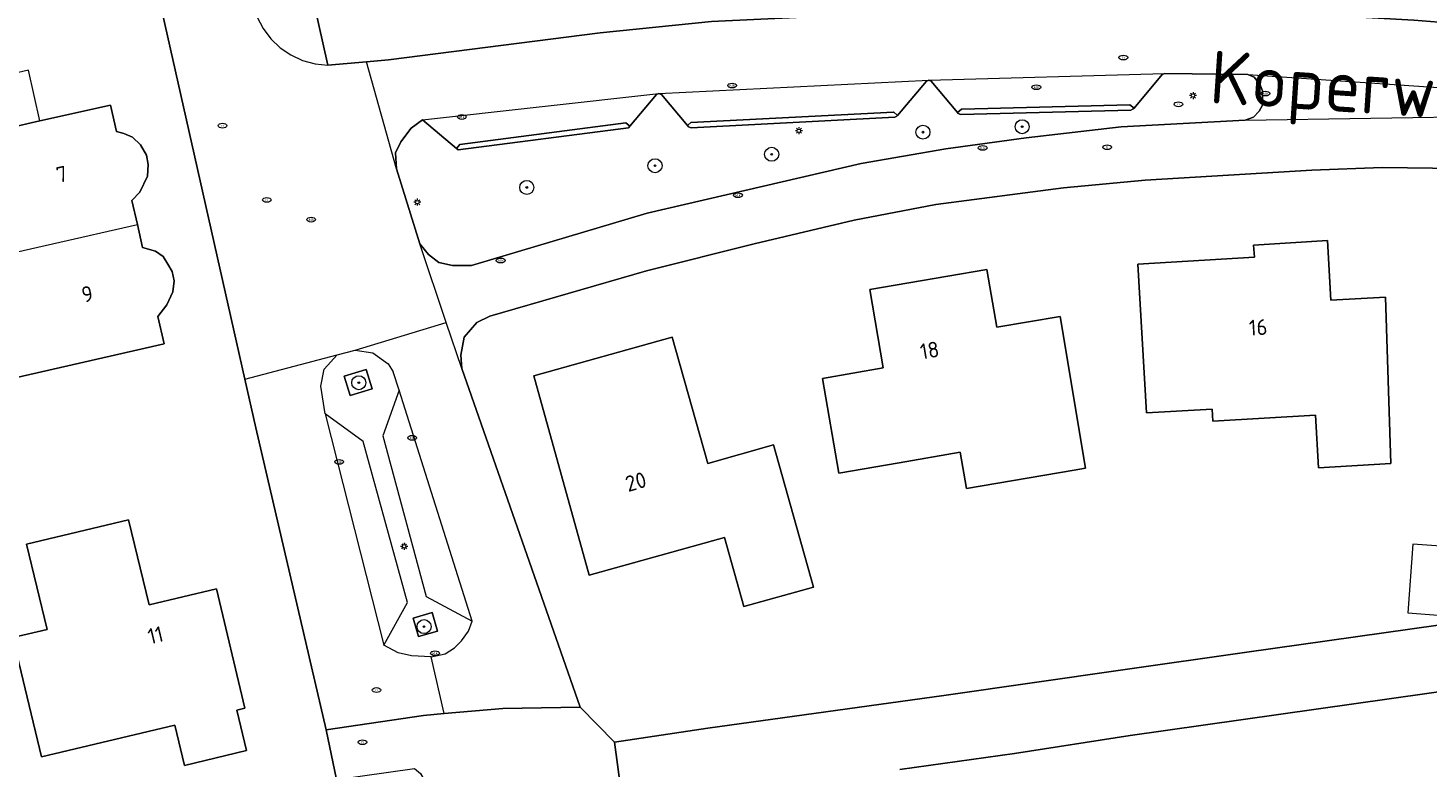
# Model space of a CAD drawing. Header units: metres. Extents: x 92650 to 117222, y 425801 to 461092.
# Tile 109 of 146: x 115778 to 115858, y 426576 to 426618. Entities that reach past the tile are written whole.
import ezdxf
from ezdxf.enums import TextEntityAlignment as Align

# ---------------------------------------------------------------- set-up
doc = ezdxf.new("R2010")
doc.units = ezdxf.units.M
doc.layers.get('0').update_dxf_attribs({"color": 253, "linetype": 'CONTINUOUS', "lineweight": 15})
for name, color, linetype, lineweight in [('B-WE-GR-BEPLANTING_CULTUUR_BODEMBEDEKKER-GV', 253, 'CONTINUOUS', 15), ('B-WE-GR-BOOM-S', 253, 'CONTINUOUS', 15), ('B-WE-GR-GROENVOORZIENING-GV', 253, 'CONTINUOUS', 15), ('B-WE-GR-STRUIK-GV', 253, 'CONTINUOUS', 15), ('B-WE-IE-MEUBILAIR-S', 253, 'CONTINUOUS', 15), ('B-WE-OG-BEBOUWING-GV', 253, 'CONTINUOUS', 15), ('B-WE-OG-BEBOUWING-T18', 253, 'CONTINUOUS', 15), ('B-WE-OG-BEBOUWING_LUIFEL-GV', 253, 'CONTINUOUS', 15), ('B-WE-OG-BEBOUWING_OVERBOUWING-GV', 253, 'CONTINUOUS', 15), ('B-WE-OG-TERREIN_ERF-GV', 253, 'CONTINUOUS', 15), ('B-WE-OG-TOPOGRAFIE-T18', 7, 'CONTINUOUS', 15), ('B-WE-OG-WATER_MEER-GV', 253, 'CONTINUOUS', 15), ('B-WE-VH-OPENVERHARDING_BETONSTRAATSTEEN-GV', 253, 'CONTINUOUS', 15), ('B-WE-VH-OPENVERHARDING_TEGEL-GV', 253, 'CONTINUOUS', 15)]:
    doc.layers.add(name, color=color, linetype=linetype, lineweight=lineweight)
doc.styles.add('NLCS-ISO', font='NLCS-ISO.ttf')
doc.styles.add('NLCS-ISO-M200-T18', font='NLCS-ISO.ttf', dxfattribs={"height": 0.36})

# ---------------------------------------------------------------- blocks, each defined once
blk = doc.blocks.new('SIE-MEUBILAIR_PAAL_LICHTMAST-SO')
for points in [[(-0.62, 0), (-1, 0)], [(-0.71, 0.71), (-0.44, 0.44)], [(0, 1), (0, 0.62)], [(0.44, 0.44), (0.71, 0.71)], [(1, 0), (0.62, 0)], [(-0.71, -0.71), (-0.44, -0.44)], [(0, -0.62), (0, -1)], [(0.44, -0.44), (0.71, -0.71)]]:
    blk.add_lwpolyline(points)
blk.add_circle((0, 0), 0.5)
blk = doc.blocks.new('SIE-MEUBILAIR_PUT_RIOOLPUT-SO')
blk.add_ellipse((0, 0), major_axis=(1.25, 0), ratio=0.54)
at = {"style": 'NLCS-ISO'}
blk.add_text('ri', height=0.75, dxfattribs=at).set_placement((-0.04, 0.07), align=Align.MIDDLE_CENTER)
blk = doc.blocks.new('SIE-MEUBILAIR_PUT_KOLK-SO')
blk.add_ellipse((0, 0), major_axis=(1.25, 0), ratio=0.54)
at = {"style": 'NLCS-ISO'}
blk.add_text('klk', height=0.75, dxfattribs=at).set_placement((0.03, 0), align=Align.MIDDLE_CENTER)
blk = doc.blocks.new('SGR-BOOM_GBKN-SO')
at = {"linetype": 'ByBlock', "lineweight": 18}
h = blk.add_hatch(color=0, dxfattribs=at)
h.dxf.hatch_style = 1
edge = h.paths.add_edge_path()
edge.add_arc((0, 0), 0.25, 0, 360)
at = {"color": 0, "linetype": 'ByBlock', "lineweight": 18}
for radius in [2, 0.25]:
    blk.add_circle((0, 0), radius, dxfattribs=at)
at = {"color": 0, "linetype": 'ByBlock', "lineweight": 18, "style": 'NLCS-ISO'}
blk.add_attdef('SOORT', (2.5, 0), '', height=1.5, dxfattribs=at)

msp = doc.modelspace()

# ---------------------------------------------------------------- linework, layer by layer
at = {"layer": 'B-WE-GR-BEPLANTING_CULTUUR_BODEMBEDEKKER-GV', "transparency": 33554687, "flags": 128}
for points in [[(115802.463, 426611.585), (115800.535, 426613.213), (115799.877, 426612.744), (115799.293, 426611.96), (115798.997, 426611.334), (115799.045, 426610.412), (115800.376, 426606.131), (115800.872, 426605.526), (115801.458, 426605.08), (115802.242, 426604.9), (115803.316, 426604.899), (115813.344, 426607.891), (115825.549, 426610.722), (115830.39, 426611.563), (115834.962, 426612.192), (115840.38, 426612.821), (115847.465, 426613.201), (115847.934, 426613.371), (115848.258, 426613.703), (115848.443, 426614.055), (115848.453, 426614.872), (115848.293, 426615.252), (115847.964, 426615.637), (115847.617, 426615.803), (115842.86, 426615.859), (115842.725, 426615.796), (115841.115, 426613.883), (115841.073, 426613.833), (115840.943, 426613.771), (115831.229, 426613.514), (115831.091, 426613.577), (115831.048, 426613.629), (115829.542, 426615.417), (115829.407, 426615.48), (115829.274, 426615.417), (115827.634, 426613.468), (115827.594, 426613.42), (115827.469, 426613.358), (115815.846, 426612.759), (115815.703, 426612.822), (115815.639, 426612.898), (115814.155, 426614.661), (115814.02, 426614.724), (115813.887, 426614.661), (115812.358, 426612.844), (115812.283, 426612.755), (115802.564, 426611.5)], [(115796.071, 426598.582), (115796.403, 426597.49), (115797.656, 426597.871), (115797.324, 426598.963)], [(115795.026, 426578.416), (115795.625, 426575.567), (115800.073, 426576.195), (115800.423, 426575.922), (115800.626, 426575.551), (115801.61, 426572.58), (115811.998, 426573.884), (115811.482, 426577.713), (115809.523, 426579.71), (115805.111, 426579.627), (115801.758, 426579.331), (115800.596, 426579.228)]]:
    msp.add_lwpolyline(points, close=True, dxfattribs=at)
at = {"layer": 'B-WE-GR-GROENVOORZIENING-GV', "transparency": 33554687, "flags": 128}
msp.add_lwpolyline([(115799.991, 426584.788), (115800.294, 426583.728), (115801.376, 426584.037), (115801.073, 426585.097)], close=True, dxfattribs=at)
at = {"layer": 'B-WE-GR-STRUIK-GV', "transparency": 33554687, "flags": 128}
msp.add_lwpolyline([(115870.336, 426565.844), (115868.778, 426579.282), (115867.085, 426581.019), (115866.416, 426581.705), (115840.904, 426578.092), (115834.289, 426577.063), (115827.766, 426576.142)], dxfattribs=at)
at = {"layer": 'B-WE-OG-BEBOUWING-GV', "transparency": 33554687, "flags": 128}
for points in [[(115778.71, 426613.15), (115776.897, 426612.745), (115776.243, 426615.636), (115770.225, 426614.295), (115770.947, 426611.068), (115773.098, 426611.549), (115774.554, 426605.041), (115784.266, 426607.238), (115783.957, 426608.617), (115784.41, 426609.09), (115784.85, 426609.99), (115784.88, 426610.66), (115784.78, 426611.2), (115784.44, 426611.79), (115783.99, 426612.23), (115783.5, 426612.44), (115783.076, 426612.541), (115782.738, 426614.049)], [(115855.463, 426603.1), (115852.349, 426602.926), (115852.144, 426606.32), (115847.94, 426606.066), (115847.982, 426605.367), (115841.335, 426604.969), (115841.83, 426596.489), (115845.577, 426596.713), (115845.619, 426596.013), (115851.465, 426596.362), (115851.644, 426593.365), (115855.771, 426593.611)], [(115827.724, 426593.645), (115831.206, 426594.243), (115831.561, 426592.171), (115837.706, 426593.226), (115838.34, 426593.34), (115836.9, 426601.99), (115833.285, 426601.381), (115832.729, 426604.682), (115826.042, 426603.528), (115826.802, 426599.06), (115823.35, 426598.46), (115824.28, 426593.053)], [(115822.834, 426586.545), (115820.557, 426594.66), (115816.814, 426593.597), (115814.777, 426600.812), (115806.888, 426598.599), (115810.038, 426587.236), (115817.75, 426589.387), (115818.853, 426585.453)], [(115777.95, 426589.002), (115779.115, 426584.138), (115777.17, 426583.672), (115778.801, 426576.863), (115786.401, 426578.684), (115786.95, 426576.38), (115790.49, 426577.23), (115789.942, 426579.533), (115790.391, 426579.646), (115788.782, 426586.46), (115784.945, 426585.547), (115783.769, 426590.391)]]:
    msp.add_lwpolyline(points, close=True, dxfattribs=at)
msp.add_lwpolyline([(115774.554, 426605.041), (115775.562, 426600.538), (115769.812, 426599.252), (115771.146, 426593.331), (115777.164, 426594.686), (115776.359, 426598.288), (115785.794, 426600.426), (115785.44, 426601.99), (115785.94, 426602.65), (115786.28, 426603.4), (115786.37, 426604.03), (115786.25, 426604.55), (115786.01, 426604.97), (115785.73, 426605.41), (115785.3, 426605.72), (115784.561, 426605.92), (115784.266, 426607.238)], dxfattribs=at)
at = {"layer": 'B-WE-OG-BEBOUWING_LUIFEL-GV', "transparency": 33554687, "flags": 128}
msp.add_lwpolyline([(115776.243, 426615.636), (115776.897, 426612.745), (115778.71, 426613.15), (115778.061, 426616.044)], close=True, dxfattribs=at)
at = {"layer": 'B-WE-OG-BEBOUWING_OVERBOUWING-GV', "transparency": 33554687, "flags": 128}
msp.add_lwpolyline([(115860.999, 426588.708), (115857.022, 426589.007), (115856.727, 426585.088), (115860.704, 426584.789)], close=True, dxfattribs=at)
at = {"layer": 'B-WE-OG-TERREIN_ERF-GV', "transparency": 33554687, "flags": 128}
for points in [[(115861.987, 426669.544), (115853.49, 426669.805), (115846.408, 426669.749), (115837.413, 426669.679), (115829.013, 426669.192), (115821.939, 426668.676), (115813.927, 426667.856), (115784.434, 426664.045), (115788.752, 426644.786), (115788.996, 426643.698), (115789.952, 426639.435), (115795.134, 426616.322), (115797.341, 426616.516), (115798.597, 426616.626), (115810.658, 426618.181), (115817.016, 426618.828), (115829.491, 426619.421), (115839.242, 426619.677), (115850.282, 426619.27), (115857.076, 426618.895), (115861.354, 426618.554)], [(115795.625, 426575.567), (115795.026, 426578.416), (115791.032, 426595.634), (115790.403, 426598.419), (115786.898, 426613.946), (115785.381, 426620.716), (115782.726, 426632.566), (115781.436, 426638.323), (115775.938, 426662.865)], [(115776.897, 426612.745), (115778.71, 426613.15), (115782.738, 426614.049), (115783.076, 426612.541), (115783.5, 426612.44), (115783.99, 426612.23), (115784.44, 426611.79), (115784.78, 426611.2), (115784.88, 426610.66), (115784.85, 426609.99), (115784.41, 426609.09), (115783.957, 426608.617), (115784.266, 426607.238), (115784.561, 426605.92), (115785.3, 426605.72), (115785.73, 426605.41), (115786.01, 426604.97), (115786.25, 426604.55), (115786.37, 426604.03), (115786.28, 426603.4), (115785.94, 426602.65), (115785.44, 426601.99), (115785.794, 426600.426), (115776.359, 426598.288)], [(115906.872, 426613.583), (115896.904, 426611.581), (115891.297, 426610.817), (115886.712, 426610.424), (115879.125, 426610.056), (115873.272, 426609.942), (115871.457, 426610.001), (115869.212, 426610.074), (115863.909, 426610.37), (115855.269, 426610.483), (115851.259, 426610.335), (115841.749, 426609.767), (115837.097, 426609.34), (115829.818, 426608.385), (115825.158, 426607.495), (115819.446, 426606.146), (115813.312, 426604.605), (115804.365, 426602.015), (115803.633, 426601.647), (115802.898, 426600.805), (115802.724, 426599.785), (115802.779, 426599.018)], [(115802.779, 426599.018), (115809.523, 426579.71), (115811.482, 426577.713), (115816.801, 426578.513), (115830.275, 426580.374), (115840.479, 426581.83), (115847.555, 426582.846), (115858.471, 426584.384), (115870.332, 426586.088), (115903.43, 426590.719), (115904.124, 426590.843), (115909.788, 426591.858), (115911.618, 426608.963)]]:
    msp.add_lwpolyline(points, dxfattribs=at)
for points in [[(115855.463, 426603.1), (115855.771, 426593.611), (115851.644, 426593.365), (115851.465, 426596.362), (115845.619, 426596.013), (115845.577, 426596.713), (115841.83, 426596.489), (115841.335, 426604.969), (115847.982, 426605.367), (115847.94, 426606.066), (115852.144, 426606.32), (115852.349, 426602.926)], [(115827.724, 426593.645), (115824.28, 426593.053), (115823.35, 426598.46), (115826.802, 426599.06), (115826.042, 426603.528), (115832.729, 426604.682), (115833.285, 426601.381), (115836.9, 426601.99), (115838.34, 426593.34), (115837.706, 426593.226), (115831.561, 426592.171), (115831.206, 426594.243)], [(115822.834, 426586.545), (115818.853, 426585.453), (115817.75, 426589.387), (115810.038, 426587.236), (115806.888, 426598.599), (115814.777, 426600.812), (115816.814, 426593.597), (115820.557, 426594.66)], [(115777.95, 426589.002), (115783.769, 426590.391), (115784.945, 426585.547), (115788.782, 426586.46), (115790.391, 426579.646), (115789.942, 426579.533), (115790.49, 426577.23), (115786.95, 426576.38), (115786.401, 426578.684), (115778.801, 426576.863), (115777.17, 426583.672), (115779.115, 426584.138)]]:
    msp.add_lwpolyline(points, close=True, dxfattribs=at)
at = {"layer": 'B-WE-OG-WATER_MEER-GV', "transparency": 33554687, "flags": 128}
for points in [[(115913.218, 426592.473), (115909.788, 426591.858), (115904.124, 426590.843), (115903.43, 426590.719), (115870.332, 426586.088), (115858.471, 426584.384), (115847.555, 426582.846), (115840.479, 426581.83), (115830.275, 426580.374), (115816.801, 426578.513), (115811.482, 426577.713), (115811.998, 426573.884)], [(115827.766, 426576.142), (115834.289, 426577.063), (115840.904, 426578.092), (115866.416, 426581.705), (115867.085, 426581.019), (115874.125, 426581.781), (115891.813, 426584.531), (115905.016, 426586.447), (115905.366, 426587.058), (115905.412, 426587.138), (115909.326, 426587.752), (115909.36, 426587.757), (115912.801, 426588.297)]]:
    msp.add_lwpolyline(points, dxfattribs=at)
at = {"layer": 'B-WE-VH-OPENVERHARDING_BETONSTRAATSTEEN-GV', "transparency": 33554687, "flags": 128}
for points in [[(115790.854, 426619.772), (115791.09, 426619.074), (115791.435, 426618.423), (115791.881, 426617.837), (115792.415, 426617.329), (115793.025, 426616.915), (115793.692, 426616.604), (115794.402, 426616.404), (115795.134, 426616.322), (115789.952, 426639.435), (115788.996, 426643.698)], [(115782.726, 426632.566), (115785.381, 426620.716), (115786.898, 426613.946), (115790.403, 426598.419), (115795.658, 426599.798), (115796.697, 426600.064), (115801.889, 426601.651), (115800.376, 426606.131), (115799.045, 426610.412), (115797.341, 426616.516), (115795.134, 426616.322)], [(115871.875, 426617.186), (115865.402, 426618.068), (115861.354, 426618.554), (115857.076, 426618.895), (115850.282, 426619.27), (115839.242, 426619.677), (115829.491, 426619.421), (115817.016, 426618.828), (115810.658, 426618.181), (115798.597, 426616.626), (115797.341, 426616.516)], [(115799.045, 426610.412), (115798.997, 426611.334), (115799.293, 426611.96), (115799.877, 426612.744), (115800.535, 426613.213), (115814.02, 426614.724), (115829.407, 426615.48), (115842.86, 426615.859), (115847.617, 426615.803), (115862.648, 426614.774), (115871.396, 426613.726), (115871.598, 426613.661), (115871.657, 426613.485)], [(115829.407, 426615.48), (115829.542, 426615.417), (115831.048, 426613.629), (115831.277, 426613.822), (115831.29, 426613.816), (115840.871, 426614.069), (115840.885, 426614.076), (115841.115, 426613.883), (115842.725, 426615.796), (115842.86, 426615.859)], [(115814.02, 426614.724), (115814.155, 426614.661), (115815.639, 426612.898), (115815.831, 426613.059), (115827.391, 426613.654), (115827.405, 426613.661), (115827.634, 426613.468), (115829.274, 426615.417), (115829.407, 426615.48)], [(115847.617, 426615.803), (115847.964, 426615.637), (115848.293, 426615.252), (115848.453, 426614.872), (115848.443, 426614.055), (115848.258, 426613.703), (115847.934, 426613.371), (115847.465, 426613.201), (115861.789, 426613.414), (115870.954, 426613.056)], [(115800.535, 426613.213), (115802.463, 426611.585), (115802.657, 426611.814), (115812.129, 426613.038), (115812.358, 426612.844), (115813.887, 426614.661), (115814.02, 426614.724)], [(115802.779, 426599.018), (115802.724, 426599.785), (115802.898, 426600.805), (115803.633, 426601.647), (115804.365, 426602.015), (115813.312, 426604.605), (115819.446, 426606.146), (115825.158, 426607.495), (115829.818, 426608.385), (115837.097, 426609.34), (115841.749, 426609.767), (115851.259, 426610.335), (115855.269, 426610.483), (115863.909, 426610.37), (115869.212, 426610.074), (115871.457, 426610.001), (115871.657, 426613.485), (115871.574, 426613.259), (115871.286, 426613.121), (115870.954, 426613.056)], [(115847.465, 426613.201), (115840.38, 426612.821), (115834.962, 426612.192), (115830.39, 426611.563), (115825.549, 426610.722), (115813.344, 426607.891), (115803.316, 426604.899), (115802.242, 426604.9), (115801.458, 426605.08), (115800.872, 426605.526), (115800.376, 426606.131)], [(115801.758, 426579.331), (115805.111, 426579.627), (115809.523, 426579.71), (115802.779, 426599.018), (115801.889, 426601.651)], [(115796.697, 426600.064), (115797.698, 426599.91), (115798.575, 426599.295), (115798.851, 426598.83)], [(115794.985, 426596.435), (115794.738, 426598.014), (115794.927, 426598.995), (115795.658, 426599.798)], [(115790.403, 426598.419), (115791.032, 426595.634), (115795.026, 426578.416), (115800.596, 426579.228), (115801.758, 426579.331), (115801.03, 426582.581), (115799.898, 426582.635), (115799.143, 426582.807), (115798.326, 426583.238)], [(115799.19, 426597.792), (115798.851, 426598.83)], [(115801.03, 426582.581), (115801.819, 426582.741), (115802.36, 426583.087), (115802.762, 426583.488), (115803.158, 426584.041), (115803.369, 426584.609)]]:
    msp.add_lwpolyline(points, dxfattribs=at)
for points in [[(115796.071, 426598.582), (115797.324, 426598.963), (115797.656, 426597.871), (115796.403, 426597.49)], [(115803.369, 426584.609), (115799.19, 426597.792), (115798.27, 426595.185), (115800.733, 426586.009)], [(115794.985, 426596.435), (115798.326, 426583.238), (115799.67, 426585.669), (115797.144, 426594.853)], [(115799.991, 426584.788), (115801.073, 426585.097), (115801.376, 426584.037), (115800.294, 426583.728)]]:
    msp.add_lwpolyline(points, close=True, dxfattribs=at)
at = {"layer": 'B-WE-VH-OPENVERHARDING_TEGEL-GV', "transparency": 33554687, "flags": 128}
for points in [[(115827.634, 426613.468), (115827.405, 426613.661), (115827.391, 426613.654), (115815.831, 426613.059), (115815.639, 426612.898), (115815.703, 426612.822), (115815.846, 426612.759), (115827.469, 426613.358), (115827.594, 426613.42)], [(115841.115, 426613.883), (115840.885, 426614.076), (115840.871, 426614.069), (115831.29, 426613.816), (115831.277, 426613.822), (115831.048, 426613.629), (115831.091, 426613.577), (115831.229, 426613.514), (115840.943, 426613.771), (115841.073, 426613.833)], [(115802.463, 426611.585), (115802.564, 426611.5), (115812.283, 426612.755), (115812.358, 426612.844), (115812.129, 426613.038), (115802.657, 426611.814)]]:
    msp.add_lwpolyline(points, close=True, dxfattribs=at)

# ---------------------------------------------------------------- block references
at = {"layer": 'B-WE-GR-BOOM-S', "transparency": 33554687, "xscale": 0.2, "yscale": 0.2, "zscale": 0.2}
for p in [(115829.077, 426612.508), (115834.736, 426612.82), (115820.447, 426611.245), (115813.792, 426610.595), (115806.478, 426609.357), (115796.896, 426598.214), (115800.617, 426584.296)]:
    msp.add_blockref('SGR-BOOM_GBKN-SO', p, dxfattribs=at)
at = {"layer": 'B-WE-IE-MEUBILAIR-S', "transparency": 33554687, "xscale": 0.2, "yscale": 0.2, "zscale": 0.2}
for name, p in [('SIE-MEUBILAIR_PUT_RIOOLPUT-SO', (115840.505, 426616.765)), ('SIE-MEUBILAIR_PUT_KOLK-SO', (115818.187, 426615.167)), ('SIE-MEUBILAIR_PUT_KOLK-SO', (115835.545, 426615.073)), ('SIE-MEUBILAIR_PUT_RIOOLPUT-SO', (115843.648, 426614.098)), ('SIE-MEUBILAIR_PAAL_LICHTMAST-SO', (115844.483, 426614.598)), ('SIE-MEUBILAIR_PUT_KOLK-SO', (115848.608, 426614.71)), ('SIE-MEUBILAIR_PUT_KOLK-SO', (115802.778, 426613.375)), ('SIE-MEUBILAIR_PUT_RIOOLPUT-SO', (115789.121, 426612.879)), ('SIE-MEUBILAIR_PAAL_LICHTMAST-SO', (115822, 426612.587)), ('SIE-MEUBILAIR_PUT_KOLK-SO', (115832.483, 426611.609)), ('SIE-MEUBILAIR_PUT_RIOOLPUT-SO', (115839.581, 426611.651)), ('SIE-MEUBILAIR_PUT_RIOOLPUT-SO', (115791.65, 426608.641)), ('SIE-MEUBILAIR_PAAL_LICHTMAST-SO', (115800.235, 426608.515)), ('SIE-MEUBILAIR_PUT_KOLK-SO', (115818.524, 426608.909)), ('SIE-MEUBILAIR_PUT_KOLK-SO', (115794.182, 426607.517)), ('SIE-MEUBILAIR_PUT_KOLK-SO', (115804.99, 426605.186)), ('SIE-MEUBILAIR_PUT_KOLK-SO', (115799.938, 426595.069)), ('SIE-MEUBILAIR_PUT_KOLK-SO', (115795.774, 426593.696)), ('SIE-MEUBILAIR_PAAL_LICHTMAST-SO', (115799.484, 426588.876)), ('SIE-MEUBILAIR_PUT_KOLK-SO', (115801.241, 426582.776)), ('SIE-MEUBILAIR_PUT_RIOOLPUT-SO', (115797.903, 426580.68)), ('SIE-MEUBILAIR_PUT_RIOOLPUT-SO', (115797.108, 426577.703))]:
    msp.add_blockref(name, p, dxfattribs=at)

# ---------------------------------------------------------------- texts
at = {"layer": 'B-WE-OG-BEBOUWING-T18', "transparency": 33554687, "style": 'NLCS-ISO-M200-T18'}
for s, rotation, p in [('7', 12.6, (115779.957, 426610.108)), ('9', 12.7, (115781.408, 426603.273)), ('16', 3.3, (115848.197, 426601.373)), ('18', 9.7, (115829.456, 426600.062)), ('20', 15.7, (115812.698, 426592.563)), ('11', 13.4, (115785.302, 426583.811))]:
    msp.add_text(s, height=0.9, rotation=rotation, dxfattribs=at).set_placement(p, align=Align.MIDDLE)
at = {"layer": 'B-WE-OG-TOPOGRAFIE-T18', "transparency": 33554687, "style": 'NLCS-ISO-M200-T18'}
msp.add_text('Koperwiek', height=3, rotation=356.2, dxfattribs=at).set_placement((115854.392, 426614.633), align=Align.MIDDLE)

doc.saveas('drawing.dxf')
